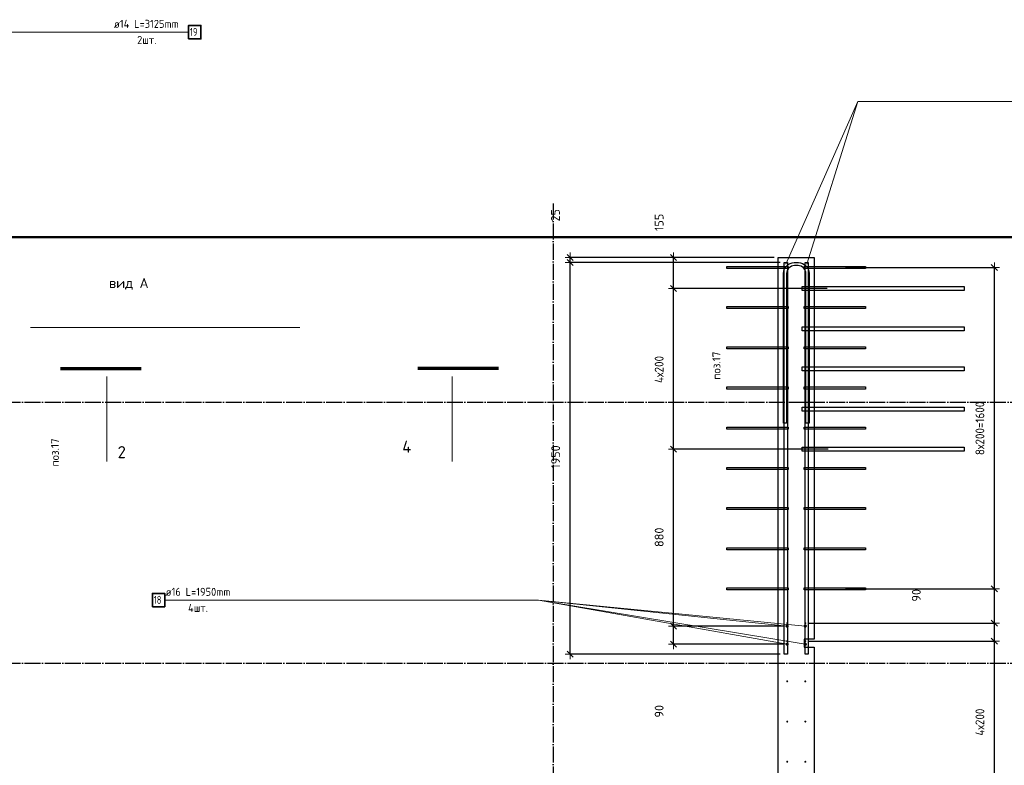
# Model space of a CAD drawing. Header units: millimetres. Extents: x -2258 to 68686, y -2266 to 30725.
# Tile 81 of 83: x 54205 to 59106, y 13392 to 17103. Entities that reach past the tile are written whole.
import ezdxf

# ---------------------------------------------------------------- set-up
doc = ezdxf.new("R2010")
doc.units = ezdxf.units.MM
doc.header["$PDMODE"] = 65
doc.linetypes.add('______11', pattern=[100, 80, -10, 0, -10])
doc.linetypes.add('______5', pattern=[220, 160, -20, 20, -20])
for name, color, linetype, lineweight in [('Standard', 7, 'Continuous', 25), ('Арм.стержн. вертикальными 1', 22, 'Continuous', 35), ('Арм.стержн.горизонт. 2', 202, 'Continuous', 35), ('Обозначение разреза_ общее', 7, 'Continuous', 25), ('Размерная линия_ общее', 7, 'Continuous', 13)]:
    doc.layers.add(name, color=color, linetype=linetype, lineweight=lineweight)
doc.layers.add('Арм.стержн. вертикальными 2', color=7, linetype='Continuous', lineweight=35, true_color=0x006e00)
doc.layers.add('Осевая линия_ общее', color=7, linetype='______5', lineweight=13, true_color=0xa0a0a0)
doc.styles.add('ISOCPEUR', font='ISOCPEUR')
doc.dimstyles.new('DIMSTYLE_11', dxfattribs={"dimtxt": 44, "dimasz": 50, "dimexe": 0, "dimexo": 0, "dimgap": 22, "dimtad": 2, "dimdec": 0, "dimrnd": 5, "dimzin": 12, "dimdsep": 46, "dimtxsty": 'ISOCPEUR', "dimblk1": 'ALL_ML_STRICH', "dimblk2": 'ALL_ML_STRICH', "dimsah": 1, "dimcen": 0, "dimclrd": 7, "dimclre": 256, "dimclrt": 7, "dimadec": 0, "dimazin": 0, "dimtfac": 1, "dimtdec": 0, "dimtix": 1, "dimtmove": 2, "dimatfit": 3, "dimfxl": 0, "dimtvp": 1.2, "dimtzin": 0, "dimlwd": 0, "dimlwe": -3, "dimarcsym": 0})
doc.dimstyles.new('DIMSTYLE_3', dxfattribs={"dimtxt": 44, "dimasz": 50, "dimexe": 0, "dimexo": 0, "dimgap": 22, "dimtad": 2, "dimdec": 0, "dimrnd": 5, "dimzin": 12, "dimdsep": 46, "dimtxsty": 'ISOCPEUR', "dimblk1": 'ALL_ML_STRICH', "dimblk2": 'ALL_ML_STRICH', "dimsah": 1, "dimcen": 0, "dimclrd": 7, "dimclre": 256, "dimclrt": 7, "dimadec": 0, "dimazin": 0, "dimtfac": 1, "dimtdec": 0, "dimtix": 1, "dimtmove": 2, "dimatfit": 3, "dimfxl": 0, "dimtzin": 0, "dimlwd": 0, "dimlwe": -3, "dimarcsym": 0})
doc.dimstyles.new('DIMSTYLE_8', dxfattribs={"dimtxt": 44, "dimasz": 50, "dimexe": 0, "dimexo": 0, "dimgap": 22, "dimtad": 0, "dimdec": 0, "dimrnd": 5, "dimzin": 12, "dimdsep": 46, "dimtxsty": 'ISOCPEUR', "dimblk1": 'ALL_ML_STRICH', "dimblk2": 'ALL_ML_STRICH', "dimsah": 1, "dimcen": 0, "dimclrd": 7, "dimclre": 256, "dimclrt": 7, "dimadec": 0, "dimazin": 0, "dimtfac": 1, "dimtdec": 0, "dimtix": 1, "dimtmove": 2, "dimatfit": 3, "dimfxl": 0, "dimtzin": 0, "dimlwd": 0, "dimlwe": -3, "dimarcsym": 0})

# ---------------------------------------------------------------- blocks, each defined once
blk = doc.blocks.new('ALL_ML_STRICH')
at = {"color": 0, "linetype": 'ByBlock', "lineweight": -2}
for p, q in [((-1, 0), (0.5, 0)), ((-0.3, -0.3), (0.3, 0.3)), ((0, -0.5), (0, 0.5))]:
    blk.add_line(p, q, dxfattribs=at)
blk = doc.blocks.new('*D145')
at = {"layer": 'DEFPOINTS', "color": 7, "linetype": 'Continuous', "lineweight": 13, "transparency": 33554687}
for p in [(58010, 15895), (56944.4, 13945), (58010, 13945)]:
    blk.add_point(p, dxfattribs=at)
at = {"layer": 'Размерная линия_ общее', "color": 253, "linetype": 'Continuous', "lineweight": -2, "true_color": 0xa0a0a0, "transparency": 33554687}
for p, q in [((57990, 15895), (56944.4, 15895)), ((57990, 13945), (56944.4, 13945))]:
    blk.add_line(p, q, dxfattribs=at)
at = {"layer": 'Размерная линия_ общее', "color": 7, "linetype": 'Continuous', "lineweight": -2, "transparency": 33554687}
blk.add_line((56944.4, 13945), (56944.4, 15895), dxfattribs=at)
at = {"layer": 'Размерная линия_ общее', "color": 7, "linetype": 'Continuous', "lineweight": 13, "transparency": 33554687, "xscale": 50, "yscale": 50, "zscale": 50}
for p, rotation in [((56944.4, 15895), 90), ((56944.4, 13945), 270)]:
    blk.add_blockref('ALL_ML_STRICH', p, dxfattribs=dict(at, rotation=rotation))
at = {"layer": 'Размерная линия_ общее', "color": 7, "linetype": 'Continuous', "lineweight": 13, "transparency": 33554687, "insert": (56872.4, 14926.6), "char_height": 44, "width": 176, "attachment_point": 5, "rotation": 90, "style": 'ISOCPEUR'}
blk.add_mtext('\\A1;{1950}', dxfattribs=at)
blk = doc.blocks.new('*D146')
at = {"layer": 'DEFPOINTS', "color": 7, "linetype": 'Continuous', "lineweight": 13, "transparency": 33554687}
for p in [(56944.4, 15895), (57980, 15920), (58010, 15895)]:
    blk.add_point(p, dxfattribs=at)
at = {"layer": 'Размерная линия_ общее', "color": 253, "linetype": 'Continuous', "lineweight": -2, "true_color": 0xa0a0a0, "transparency": 33554687}
for p, q in [((57960, 15920), (56944.4, 15920)), ((57990, 15895), (56944.4, 15895))]:
    blk.add_line(p, q, dxfattribs=at)
at = {"layer": 'Размерная линия_ общее', "color": 7, "linetype": 'Continuous', "lineweight": -2, "transparency": 33554687}
blk.add_line((56944.4, 15895), (56944.4, 15920), dxfattribs=at)
at = {"layer": 'Размерная линия_ общее', "color": 7, "linetype": 'Continuous', "lineweight": 13, "transparency": 33554687, "xscale": 50, "yscale": 50, "zscale": 50}
for p, rotation in [((56944.4, 15895), 270), ((56944.4, 15920), 90)]:
    blk.add_blockref('ALL_ML_STRICH', p, dxfattribs=dict(at, rotation=rotation))
at = {"layer": 'Размерная линия_ общее', "color": 7, "linetype": 'Continuous', "lineweight": 13, "transparency": 33554687, "insert": (56871.5, 16129.7), "char_height": 44, "width": 88, "attachment_point": 5, "rotation": 90, "style": 'ISOCPEUR'}
blk.add_mtext('\\A1;{25}', dxfattribs=at)
blk = doc.blocks.new('*D167')
at = {"layer": 'DEFPOINTS', "color": 7, "linetype": 'Continuous', "lineweight": 13, "transparency": 33554687}
for p in [(58025, 14085), (57459.6, 13995), (58025, 13995)]:
    blk.add_point(p, dxfattribs=at)
at = {"layer": 'Размерная линия_ общее', "color": 253, "linetype": 'Continuous', "lineweight": -2, "true_color": 0xa0a0a0, "transparency": 33554687}
for p, q in [((58005, 14085), (57459.6, 14085)), ((58005, 13995), (57459.6, 13995))]:
    blk.add_line(p, q, dxfattribs=at)
at = {"layer": 'Размерная линия_ общее', "color": 7, "linetype": 'Continuous', "lineweight": -2, "transparency": 33554687}
blk.add_line((57459.6, 13995), (57459.6, 14085), dxfattribs=at)
at = {"layer": 'Размерная линия_ общее', "color": 7, "linetype": 'Continuous', "lineweight": 13, "transparency": 33554687, "xscale": 50, "yscale": 50, "zscale": 50}
for p, rotation in [((57459.6, 14085), 90), ((57459.6, 13995), 270)]:
    blk.add_blockref('ALL_ML_STRICH', p, dxfattribs=dict(at, rotation=rotation))
at = {"layer": 'Размерная линия_ общее', "color": 7, "linetype": 'Continuous', "lineweight": 13, "transparency": 33554687, "insert": (57387.6, 13661.4), "char_height": 44, "width": 88, "attachment_point": 5, "rotation": 90, "style": 'ISOCPEUR'}
blk.add_mtext('\\A1;{90}', dxfattribs=at)
blk = doc.blocks.new('*D168')
at = {"layer": 'DEFPOINTS', "color": 7, "linetype": 'Continuous', "lineweight": 13, "transparency": 33554687}
for p in [(58249, 14965), (57459.6, 14085), (58025, 14085)]:
    blk.add_point(p, dxfattribs=at)
at = {"layer": 'Размерная линия_ общее', "color": 253, "linetype": 'Continuous', "lineweight": -2, "true_color": 0xa0a0a0, "transparency": 33554687}
for p, q in [((58229, 14965), (57459.6, 14965)), ((58005, 14085), (57459.6, 14085))]:
    blk.add_line(p, q, dxfattribs=at)
at = {"layer": 'Размерная линия_ общее', "color": 7, "linetype": 'Continuous', "lineweight": -2, "transparency": 33554687}
blk.add_line((57459.6, 14085), (57459.6, 14965), dxfattribs=at)
at = {"layer": 'Размерная линия_ общее', "color": 7, "linetype": 'Continuous', "lineweight": 13, "transparency": 33554687, "xscale": 50, "yscale": 50, "zscale": 50}
for p, rotation in [((57459.6, 14965), 90), ((57459.6, 14085), 270)]:
    blk.add_blockref('ALL_ML_STRICH', p, dxfattribs=dict(at, rotation=rotation))
at = {"layer": 'Размерная линия_ общее', "color": 7, "linetype": 'Continuous', "lineweight": 13, "transparency": 33554687, "insert": (57387.6, 14527.2), "char_height": 44, "width": 132, "attachment_point": 5, "rotation": 90, "style": 'ISOCPEUR'}
blk.add_mtext('\\A1;{880}', dxfattribs=at)
blk = doc.blocks.new('*D169')
at = {"layer": 'DEFPOINTS', "color": 7, "linetype": 'Continuous', "lineweight": 13, "transparency": 33554687}
for p in [(58244.6, 15765), (57459.6, 14965), (58249, 14965)]:
    blk.add_point(p, dxfattribs=at)
at = {"layer": 'Размерная линия_ общее', "color": 253, "linetype": 'Continuous', "lineweight": -2, "true_color": 0xa0a0a0, "transparency": 33554687}
for p, q in [((58224.6, 15765), (57459.6, 15765)), ((58229, 14965), (57459.6, 14965))]:
    blk.add_line(p, q, dxfattribs=at)
at = {"layer": 'Размерная линия_ общее', "color": 7, "linetype": 'Continuous', "lineweight": -2, "transparency": 33554687}
blk.add_line((57459.6, 14965), (57459.6, 15765), dxfattribs=at)
at = {"layer": 'Размерная линия_ общее', "color": 7, "linetype": 'Continuous', "lineweight": 13, "transparency": 33554687, "xscale": 50, "yscale": 50, "zscale": 50}
for p, rotation in [((57459.6, 15765), 90), ((57459.6, 14965), 270)]:
    blk.add_blockref('ALL_ML_STRICH', p, dxfattribs=dict(at, rotation=rotation))
at = {"layer": 'Размерная линия_ общее', "color": 7, "linetype": 'Continuous', "lineweight": 13, "transparency": 33554687, "insert": (57365.6, 15295), "char_height": 44, "width": 2.2, "attachment_point": 1, "rotation": 90, "line_spacing_factor": 0.60241, "style": 'ISOCPEUR'}
blk.add_mtext('\\W0.91;4х200', dxfattribs=at)
blk = doc.blocks.new('*D170')
at = {"layer": 'DEFPOINTS', "color": 7, "linetype": 'Continuous', "lineweight": 13, "transparency": 33554687}
for p in [(57980, 15920), (57459.6, 15765), (58244.6, 15765)]:
    blk.add_point(p, dxfattribs=at)
at = {"layer": 'Размерная линия_ общее', "color": 253, "linetype": 'Continuous', "lineweight": -2, "true_color": 0xa0a0a0, "transparency": 33554687}
for p, q in [((57960, 15920), (57459.6, 15920)), ((58224.6, 15765), (57459.6, 15765))]:
    blk.add_line(p, q, dxfattribs=at)
at = {"layer": 'Размерная линия_ общее', "color": 7, "linetype": 'Continuous', "lineweight": -2, "transparency": 33554687}
blk.add_line((57459.6, 15765), (57459.6, 15920), dxfattribs=at)
at = {"layer": 'Размерная линия_ общее', "color": 7, "linetype": 'Continuous', "lineweight": 13, "transparency": 33554687, "xscale": 50, "yscale": 50, "zscale": 50}
for p, rotation in [((57459.6, 15920), 90), ((57459.6, 15765), 270)]:
    blk.add_blockref('ALL_ML_STRICH', p, dxfattribs=dict(at, rotation=rotation))
at = {"layer": 'Размерная линия_ общее', "color": 7, "linetype": 'Continuous', "lineweight": 13, "transparency": 33554687, "insert": (57387.6, 16094.3), "char_height": 44, "width": 132, "attachment_point": 5, "rotation": 90, "style": 'ISOCPEUR'}
blk.add_mtext('\\A1;{155}', dxfattribs=at)
blk = doc.blocks.new('*D447')
at = {"layer": 'DEFPOINTS', "color": 7, "linetype": 'Continuous', "lineweight": 13, "transparency": 33554687}
for p in [(58115, 14010), (58115, 13210), (59056, 13210)]:
    blk.add_point(p, dxfattribs=at)
at = {"layer": 'Размерная линия_ общее', "color": 253, "linetype": 'Continuous', "lineweight": -2, "true_color": 0xa0a0a0, "transparency": 33554687}
for p, q in [((58135, 14010), (59056, 14010)), ((58135, 13210), (59056, 13210))]:
    blk.add_line(p, q, dxfattribs=at)
at = {"layer": 'Размерная линия_ общее', "color": 7, "linetype": 'Continuous', "lineweight": -2, "transparency": 33554687}
blk.add_line((59056, 13210), (59056, 14010), dxfattribs=at)
at = {"layer": 'Размерная линия_ общее', "color": 7, "linetype": 'Continuous', "lineweight": 13, "transparency": 33554687, "xscale": 50, "yscale": 50, "zscale": 50}
for p, rotation in [((59056, 14010), 90), ((59056, 13210), 270)]:
    blk.add_blockref('ALL_ML_STRICH', p, dxfattribs=dict(at, rotation=rotation))
at = {"layer": 'Размерная линия_ общее', "color": 7, "linetype": 'Continuous', "lineweight": 13, "transparency": 33554687, "insert": (58962, 13540), "char_height": 44, "width": 2.2, "attachment_point": 1, "rotation": 90, "line_spacing_factor": 0.60241, "style": 'ISOCPEUR'}
blk.add_mtext('\\W0.91;4х200', dxfattribs=at)
blk = doc.blocks.new('*D448')
at = {"layer": 'DEFPOINTS', "color": 7, "linetype": 'Continuous', "lineweight": 13, "transparency": 33554687}
for p in [(58115, 14100), (58115, 14010), (59056, 14010)]:
    blk.add_point(p, dxfattribs=at)
at = {"layer": 'Размерная линия_ общее', "color": 253, "linetype": 'Continuous', "lineweight": -2, "true_color": 0xa0a0a0, "transparency": 33554687}
for p, q in [((58135, 14100), (59056, 14100)), ((58135, 14010), (59056, 14010))]:
    blk.add_line(p, q, dxfattribs=at)
at = {"layer": 'Размерная линия_ общее', "color": 7, "linetype": 'Continuous', "lineweight": -2, "transparency": 33554687}
blk.add_line((59056, 14010), (59056, 14100), dxfattribs=at)
at = {"layer": 'Размерная линия_ общее', "color": 7, "linetype": 'Continuous', "lineweight": 13, "transparency": 33554687, "xscale": 50, "yscale": 50, "zscale": 50}
for p, rotation in [((59056, 14100), 90), ((59056, 14010), 270)]:
    blk.add_blockref('ALL_ML_STRICH', p, dxfattribs=dict(at, rotation=rotation))
at = {"layer": 'Размерная линия_ общее', "color": 7, "linetype": 'Continuous', "lineweight": 13, "transparency": 33554687, "insert": (58667.6, 14238.3), "char_height": 44, "width": 88, "attachment_point": 5, "rotation": 90, "style": 'ISOCPEUR'}
blk.add_mtext('\\A1;{90}', dxfattribs=at)
blk = doc.blocks.new('*D449')
at = {"layer": 'DEFPOINTS', "color": 7, "linetype": 'Continuous', "lineweight": 13, "transparency": 33554687}
for p in [(58295.3, 14270), (58115, 14100), (59056, 14100)]:
    blk.add_point(p, dxfattribs=at)
at = {"layer": 'Размерная линия_ общее', "color": 253, "linetype": 'Continuous', "lineweight": -2, "true_color": 0xa0a0a0, "transparency": 33554687}
for p, q in [((58315.3, 14270), (59056, 14270)), ((58135, 14100), (59056, 14100))]:
    blk.add_line(p, q, dxfattribs=at)
at = {"layer": 'Размерная линия_ общее', "color": 7, "linetype": 'Continuous', "lineweight": -2, "transparency": 33554687}
blk.add_line((59056, 14100), (59056, 14270), dxfattribs=at)
at = {"layer": 'Размерная линия_ общее', "color": 7, "linetype": 'Continuous', "lineweight": 13, "transparency": 33554687, "xscale": 50, "yscale": 50, "zscale": 50}
for p, rotation in [((59056, 14270), 90), ((59056, 14100), 270)]:
    blk.add_blockref('ALL_ML_STRICH', p, dxfattribs=dict(at, rotation=rotation))
at = {"layer": 'Размерная линия_ общее', "color": 7, "linetype": 'Continuous', "lineweight": 13, "transparency": 33554687, "insert": (59395.3, 14411.3), "char_height": 44, "width": 132, "attachment_point": 5, "rotation": 90, "style": 'ISOCPEUR'}
blk.add_mtext('\\A1;{170}', dxfattribs=at)
blk = doc.blocks.new('*D450')
at = {"layer": 'DEFPOINTS', "color": 7, "linetype": 'Continuous', "lineweight": 13, "transparency": 33554687}
for p in [(58295.3, 15870), (58295.3, 14270), (59056, 14270)]:
    blk.add_point(p, dxfattribs=at)
at = {"layer": 'Размерная линия_ общее', "color": 253, "linetype": 'Continuous', "lineweight": -2, "true_color": 0xa0a0a0, "transparency": 33554687}
for p, q in [((58315.3, 15870), (59056, 15870)), ((58315.3, 14270), (59056, 14270))]:
    blk.add_line(p, q, dxfattribs=at)
at = {"layer": 'Размерная линия_ общее', "color": 7, "linetype": 'Continuous', "lineweight": -2, "transparency": 33554687}
blk.add_line((59056, 14270), (59056, 15870), dxfattribs=at)
at = {"layer": 'Размерная линия_ общее', "color": 7, "linetype": 'Continuous', "lineweight": 13, "transparency": 33554687, "xscale": 50, "yscale": 50, "zscale": 50}
for p, rotation in [((59056, 15870), 90), ((59056, 14270), 270)]:
    blk.add_blockref('ALL_ML_STRICH', p, dxfattribs=dict(at, rotation=rotation))
at = {"layer": 'Размерная линия_ общее', "color": 7, "linetype": 'Continuous', "lineweight": 13, "transparency": 33554687, "insert": (58962, 14936), "char_height": 44, "width": 2.2, "attachment_point": 1, "rotation": 90, "line_spacing_factor": 0.60241, "style": 'ISOCPEUR'}
blk.add_mtext('\\W0.91;8х200=1600', dxfattribs=at)

msp = doc.modelspace()

# ---------------------------------------------------------------- hatches: boundary and pattern name
at = {"layer": 'Арм.стержн. вертикальными 1', "linetype": 'Continuous', "lineweight": 50, "transparency": 33554687}
for points in [[(58030, 14100), (58029.6, 14101.9), (58028.5, 14103.5), (58026.9, 14104.6), (58025, 14105), (58023.1, 14104.6), (58021.5, 14103.5), (58020.4, 14101.9), (58020, 14100), (58020.4, 14098.1), (58021.5, 14096.5), (58023.1, 14095.4), (58025, 14095), (58026.9, 14095.4), (58028.5, 14096.5), (58029.6, 14098.1)], [(58120, 14100), (58119.6, 14101.9), (58118.5, 14103.5), (58116.9, 14104.6), (58115, 14105), (58113.1, 14104.6), (58111.5, 14103.5), (58110.4, 14101.9), (58110, 14100), (58110.4, 14098.1), (58111.5, 14096.5), (58113.1, 14095.4), (58115, 14095), (58116.9, 14095.4), (58118.5, 14096.5), (58119.6, 14098.1)], [(58030, 14010), (58029.6, 14011.9), (58028.5, 14013.5), (58026.9, 14014.6), (58025, 14015), (58023.1, 14014.6), (58021.5, 14013.5), (58020.4, 14011.9), (58020, 14010), (58020.4, 14008.1), (58021.5, 14006.5), (58023.1, 14005.4), (58025, 14005), (58026.9, 14005.4), (58028.5, 14006.5), (58029.6, 14008.1)], [(58120, 14010), (58119.6, 14011.9), (58118.5, 14013.5), (58116.9, 14014.6), (58115, 14015), (58113.1, 14014.6), (58111.5, 14013.5), (58110.4, 14011.9), (58110, 14010), (58110.4, 14008.1), (58111.5, 14006.5), (58113.1, 14005.4), (58115, 14005), (58116.9, 14005.4), (58118.5, 14006.5), (58119.6, 14008.1)], [(58030, 13810), (58029.6, 13811.9), (58028.5, 13813.5), (58026.9, 13814.6), (58025, 13815), (58023.1, 13814.6), (58021.5, 13813.5), (58020.4, 13811.9), (58020, 13810), (58020.4, 13808.1), (58021.5, 13806.5), (58023.1, 13805.4), (58025, 13805), (58026.9, 13805.4), (58028.5, 13806.5), (58029.6, 13808.1)], [(58120, 13810), (58119.6, 13811.9), (58118.5, 13813.5), (58116.9, 13814.6), (58115, 13815), (58113.1, 13814.6), (58111.5, 13813.5), (58110.4, 13811.9), (58110, 13810), (58110.4, 13808.1), (58111.5, 13806.5), (58113.1, 13805.4), (58115, 13805), (58116.9, 13805.4), (58118.5, 13806.5), (58119.6, 13808.1)], [(58030, 13610), (58029.6, 13611.9), (58028.5, 13613.5), (58026.9, 13614.6), (58025, 13615), (58023.1, 13614.6), (58021.5, 13613.5), (58020.4, 13611.9), (58020, 13610), (58020.4, 13608.1), (58021.5, 13606.5), (58023.1, 13605.4), (58025, 13605), (58026.9, 13605.4), (58028.5, 13606.5), (58029.6, 13608.1)], [(58120, 13610), (58119.6, 13611.9), (58118.5, 13613.5), (58116.9, 13614.6), (58115, 13615), (58113.1, 13614.6), (58111.5, 13613.5), (58110.4, 13611.9), (58110, 13610), (58110.4, 13608.1), (58111.5, 13606.5), (58113.1, 13605.4), (58115, 13605), (58116.9, 13605.4), (58118.5, 13606.5), (58119.6, 13608.1)], [(58030, 13410), (58029.6, 13411.9), (58028.5, 13413.5), (58026.9, 13414.6), (58025, 13415), (58023.1, 13414.6), (58021.5, 13413.5), (58020.4, 13411.9), (58020, 13410), (58020.4, 13408.1), (58021.5, 13406.5), (58023.1, 13405.4), (58025, 13405), (58026.9, 13405.4), (58028.5, 13406.5), (58029.6, 13408.1)], [(58120, 13410), (58119.6, 13411.9), (58118.5, 13413.5), (58116.9, 13414.6), (58115, 13415), (58113.1, 13414.6), (58111.5, 13413.5), (58110.4, 13411.9), (58110, 13410), (58110.4, 13408.1), (58111.5, 13406.5), (58113.1, 13405.4), (58115, 13405), (58116.9, 13405.4), (58118.5, 13406.5), (58119.6, 13408.1)]]:
    msp.add_hatch(color=4, dxfattribs=at).paths.add_polyline_path(points)
at = {"layer": 'Арм.стержн. вертикальными 2', "linetype": 'Continuous', "lineweight": 50, "transparency": 33554687}
for points in [[(58033, 14085), (58032.4, 14088.1), (58030.7, 14090.7), (58028.1, 14092.4), (58025, 14093), (58021.9, 14092.4), (58019.3, 14090.7), (58017.6, 14088.1), (58017, 14085), (58017.6, 14081.9), (58019.3, 14079.3), (58021.9, 14077.6), (58025, 14077), (58028.1, 14077.6), (58030.7, 14079.3), (58032.4, 14081.9)], [(58123, 14085), (58122.4, 14088.1), (58120.7, 14090.7), (58118.1, 14092.4), (58115, 14093), (58111.9, 14092.4), (58109.3, 14090.7), (58107.6, 14088.1), (58107, 14085), (58107.6, 14081.9), (58109.3, 14079.3), (58111.9, 14077.6), (58115, 14077), (58118.1, 14077.6), (58120.7, 14079.3), (58122.4, 14081.9)], [(58033, 13995), (58032.4, 13998.1), (58030.7, 14000.7), (58028.1, 14002.4), (58025, 14003), (58021.9, 14002.4), (58019.3, 14000.7), (58017.6, 13998.1), (58017, 13995), (58017.6, 13991.9), (58019.3, 13989.3), (58021.9, 13987.6), (58025, 13987), (58028.1, 13987.6), (58030.7, 13989.3), (58032.4, 13991.9)], [(58123, 13995), (58122.4, 13998.1), (58120.7, 14000.7), (58118.1, 14002.4), (58115, 14003), (58111.9, 14002.4), (58109.3, 14000.7), (58107.6, 13998.1), (58107, 13995), (58107.6, 13991.9), (58109.3, 13989.3), (58111.9, 13987.6), (58115, 13987), (58118.1, 13987.6), (58120.7, 13989.3), (58122.4, 13991.9)]]:
    msp.add_hatch(color=7, dxfattribs=at).paths.add_polyline_path(points)

# ---------------------------------------------------------------- linework, layer by layer
at = {"layer": 'Standard', "color": 7, "linetype": 'Continuous', "lineweight": 25, "transparency": 33554687}
for p, q in [((57980, 14100), (57980, 15920)), ((57980, 15920), (58160, 15920)), ((58160, 15920), (58160, 14100)), ((57980, 13265), (57980, 14100)), ((58160, 14100), (58160, 14020)), ((58110, 14020), (58110, 13980)), ((58160, 14020), (58110, 14020)), ((58110, 13980), (58160, 13980)), ((58160, 13980), (58160, 13265))]:
    msp.add_line(p, q, dxfattribs=at)
at = {"layer": 'Standard', "color": 7, "linetype": 'Continuous', "lineweight": 50, "transparency": 33554687}
msp.add_lwpolyline([(25100, -350), (67580, -350), (67580, 16020), (25100, 16020), (25100, -350)], dxfattribs=at)
at = {"layer": 'Арм.стержн. вертикальными 1', "color": 4, "linetype": 'Continuous', "lineweight": 25, "transparency": 33554687}
for points in [[(58030, 15865), (57725, 15865), (57725, 15875), (58030, 15875), (58030, 15865)], [(58110, 15875), (58415, 15875), (58415, 15865), (58110, 15865), (58110, 15875)], [(58030, 15665), (57725, 15665), (57725, 15675), (58030, 15675), (58030, 15665)], [(58110, 15675), (58415, 15675), (58415, 15665), (58110, 15665), (58110, 15675)], [(58030, 15465), (57725, 15465), (57725, 15475), (58030, 15475), (58030, 15465)], [(58110, 15475), (58415, 15475), (58415, 15465), (58110, 15465), (58110, 15475)], [(58030, 15265), (57725, 15265), (57725, 15275), (58030, 15275), (58030, 15265)], [(58110, 15275), (58415, 15275), (58415, 15265), (58110, 15265), (58110, 15275)], [(58030, 15065), (57725, 15065), (57725, 15075), (58030, 15075), (58030, 15065)], [(58110, 15075), (58415, 15075), (58415, 15065), (58110, 15065), (58110, 15075)], [(58030, 14865), (57725, 14865), (57725, 14875), (58030, 14875), (58030, 14865)], [(58110, 14875), (58415, 14875), (58415, 14865), (58110, 14865), (58110, 14875)], [(58030, 14665), (57725, 14665), (57725, 14675), (58030, 14675), (58030, 14665)], [(58110, 14675), (58415, 14675), (58415, 14665), (58110, 14665), (58110, 14675)], [(58030, 14465), (57725, 14465), (57725, 14475), (58030, 14475), (58030, 14465)], [(58110, 14475), (58415, 14475), (58415, 14465), (58110, 14465), (58110, 14475)], [(58030, 14265), (57725, 14265), (57725, 14275), (58030, 14275), (58030, 14265)], [(58110, 14275), (58415, 14275), (58415, 14265), (58110, 14265), (58110, 14275)]]:
    msp.add_lwpolyline(points, dxfattribs=at)
at = {"layer": 'Арм.стержн. вертикальными 2', "color": 7, "linetype": 'Continuous', "lineweight": 13, "transparency": 33554687}
for p, q in [((54926.9, 14214.4), (56786.9, 14214.4)), ((56786.9, 14214.4), (58115, 13995)), ((56786.9, 14214.4), (58025, 13995)), ((56786.9, 14214.4), (58115, 14085)), ((56786.9, 14214.4), (58025, 14085))]:
    msp.add_line(p, q, dxfattribs=at)
at = {"layer": 'Арм.стержн. вертикальными 2', "color": 7, "linetype": 'Continuous', "lineweight": 25, "transparency": 33554687}
for points in [[(58100, 15775), (58905, 15775), (58905, 15755), (58100, 15755), (58100, 15775)], [(58100, 15575), (58905, 15575), (58905, 15555), (58100, 15555), (58100, 15575)], [(58100, 15375), (58905, 15375), (58905, 15355), (58100, 15355), (58100, 15375)], [(58100, 15175), (58905, 15175), (58905, 15155), (58100, 15155), (58100, 15175)], [(58100, 14975), (58905, 14975), (58905, 14955), (58100, 14955), (58100, 14975)]]:
    msp.add_lwpolyline(points, dxfattribs=at)
at = {"layer": 'Арм.стержн. вертикальными 2', "color": 7, "linetype": 'Continuous', "lineweight": 35, "transparency": 33554687}
msp.add_lwpolyline([(54865.6, 14181.1), (54926.9, 14181.1), (54926.9, 14247.7), (54865.6, 14247.7), (54865.6, 14181.1)], dxfattribs=at)
at = {"layer": 'Арм.стержн.горизонт. 2', "color": 7, "linetype": 'Continuous', "lineweight": 13, "transparency": 33554687}
for p, q in [((53165.6, 17040.9), (55045.6, 17040.9)), ((58377, 16696.2), (58018, 15887)), ((58377, 16696.2), (58018, 15887)), ((58377, 16696.2), (58122, 15887)), ((58377, 16696.2), (58122, 15887)), ((58377, 16696.2), (60237, 16696.2))]:
    msp.add_line(p, q, dxfattribs=at)
at = {"layer": 'Арм.стержн.горизонт. 2', "color": 7, "linetype": 'Continuous', "lineweight": 35, "transparency": 33554687}
msp.add_lwpolyline([(55045.6, 17007.5), (55107, 17007.5), (55107, 17074.2), (55045.6, 17074.2), (55045.6, 17007.5)], dxfattribs=at)
at = {"layer": 'Арм.стержн.горизонт. 2', "color": 7, "linetype": 'Continuous', "lineweight": 25, "transparency": 33554687}
for points in [[(58118, 15095), (58118, 15840.5), (58117, 15847.8), (58114.6, 15855.1), (58110.8, 15861.8), (58106.3, 15867.3), (58100.8, 15871.8), (58094.1, 15875.6), (58086.8, 15878), (58079.5, 15879), (58060.5, 15879), (58053.2, 15878), (58045.9, 15875.6), (58039.2, 15871.8), (58033.7, 15867.3), (58029.2, 15861.8), (58025.4, 15855.1), (58023, 15847.8), (58022, 15840.5), (58022, 15095), (58006, 15095), (58006, 15841.6), (58007.4, 15851.4), (58010.7, 15861.6), (58015.9, 15870.9), (58022.4, 15878.6), (58030.1, 15885.1), (58039.4, 15890.3), (58049.6, 15893.6), (58059.4, 15895), (58080.6, 15895), (58090.4, 15893.6), (58100.6, 15890.3), (58109.9, 15885.1), (58117.6, 15878.6), (58124.1, 15870.9), (58129.3, 15861.6), (58132.6, 15851.4), (58134, 15841.6), (58134, 15095), (58118, 15095)], [(58118, 15095), (58118, 15840.5), (58117, 15847.8), (58114.6, 15855.1), (58110.8, 15861.8), (58106.3, 15867.3), (58100.8, 15871.8), (58094.1, 15875.6), (58086.8, 15878), (58079.5, 15879), (58060.5, 15879), (58053.2, 15878), (58045.9, 15875.6), (58039.2, 15871.8), (58033.7, 15867.3), (58029.2, 15861.8), (58025.4, 15855.1), (58023, 15847.8), (58022, 15840.5), (58022, 15095), (58006, 15095), (58006, 15841.6), (58007.4, 15851.4), (58010.7, 15861.6), (58015.9, 15870.9), (58022.4, 15878.6), (58030.1, 15885.1), (58039.4, 15890.3), (58049.6, 15893.6), (58059.4, 15895), (58080.6, 15895), (58090.4, 15893.6), (58100.6, 15890.3), (58109.9, 15885.1), (58117.6, 15878.6), (58124.1, 15870.9), (58129.3, 15861.6), (58132.6, 15851.4), (58134, 15841.6), (58134, 15095), (58118, 15095)], [(58026, 15895), (58026, 13945), (58010, 13945), (58010, 15895), (58026, 15895)], [(58026, 15895), (58026, 13945), (58010, 13945), (58010, 15895), (58026, 15895)], [(58130, 15895), (58130, 13945), (58114, 13945), (58114, 15895), (58130, 15895)], [(58130, 15895), (58130, 13945), (58114, 13945), (58114, 15895), (58130, 15895)]]:
    msp.add_lwpolyline(points, dxfattribs=at)
at = {"layer": 'Обозначение разреза_ общее', "color": 7, "linetype": 'Continuous', "lineweight": 13, "transparency": 33554687}
for p, q in [((54259.2, 15571.8), (55599.2, 15571.8)), ((54638.9, 15327.5), (54638.9, 14903.5)), ((56357.5, 15327.5), (56357.5, 14903.5))]:
    msp.add_line(p, q, dxfattribs=at)
at = {"layer": 'Обозначение разреза_ общее', "color": 7, "linetype": 'Continuous', "lineweight": 70, "transparency": 33554687}
for p, q in [((54408.2, 15367.4), (54810.2, 15367.4)), ((56588.2, 15367.4), (56186.2, 15367.4))]:
    msp.add_line(p, q, dxfattribs=at)
at = {"layer": 'Осевая линия_ общее', "color": 253, "linetype": '______11', "lineweight": -3, "true_color": 0xa0a0a0, "transparency": 33554687}
for p, q in [((56860, 16188.5), (56860, -2123)), ((25000, 15200), (68563.9, 15200)), ((25000, 13900), (68563.9, 13900))]:
    msp.add_line(p, q, dxfattribs=at)

# ---------------------------------------------------------------- texts
at = {"layer": 'Standard', "color": 7, "linetype": 'Continuous', "lineweight": 13, "transparency": 33554687, "char_height": 40, "width": 159.975, "attachment_point": 5, "rotation": 90, "style": 'ISOCPEUR'}
for insert in [(57672.7, 15381.3), (54380.1, 14949.2)]:
    msp.add_mtext('\\A1;{\\fISOCPEUR|i0|b0;\\H40.000000;\\W1.000000;\\C7;поз.17}\\P', dxfattribs=dict(at, insert=insert))
at = {"layer": 'Арм.стержн. вертикальными 2', "color": 7, "linetype": 'Continuous', "lineweight": 25, "transparency": 33554687, "char_height": 40, "attachment_point": 7, "style": 'ISOCPEUR'}
for s, insert, width in [('\\W0.94;ø16 L=1950mm ', (54930.9, 14235.7), 382.615), ('\\W0.75;18', (54872.3, 14195.7), 62.971), ('\\W0.95;4шт. ', (55042.9, 14155.7), 158.877)]:
    msp.add_mtext(s, dxfattribs=dict(at, insert=insert, width=width))
at = {"layer": 'Арм.стержн.горизонт. 2', "color": 7, "linetype": 'Continuous', "lineweight": 25, "transparency": 33554687, "char_height": 40, "attachment_point": 7, "style": 'ISOCPEUR'}
for s, insert, width in [('\\W0.94;ø14 L=3125mm ', (54673.6, 17062.2), 386.635), ('\\W0.75;19', (55052.3, 17022.2), 62.971), ('\\W0.94;2шт. ', (54789.6, 16982.2), 154.838)]:
    msp.add_mtext(s, dxfattribs=dict(at, insert=insert, width=width))
at = {"layer": 'Обозначение разреза_ общее', "color": 7, "linetype": 'Continuous', "lineweight": 13, "transparency": 33554687, "style": 'ISOCPEUR'}
for s, insert, char_height, width, attachment_point in [('\\A1;{\\fISOCPEUR|i0|b0;\\H50.000000;\\W1.000000;\\C7;вид А}\\P', (54649.9, 15788.5), 50, 203.684, 4), ('\\A1;{\\fISOCPEUR|i0|b0;\\H60.000000;\\W1.000000;\\C7;4}\\P', (56109.1, 14947.9), 60, 72, 7), ('\\A1;{\\fISOCPEUR|i0|b0;\\H60.000000;\\W1.000000;\\C7;2}\\P', (54692.2, 14920.8), 60, 65.333, 7)]:
    msp.add_mtext(s, dxfattribs=dict(at, insert=insert, char_height=char_height, width=width, attachment_point=attachment_point))

# ---------------------------------------------------------------- dimensions: what is measured, and where the dimension line sits
at = {"layer": 'Размерная линия_ общее', "color": 7, "linetype": 'Continuous', "lineweight": 13, "transparency": 33554687}
for base, p1, p2, dimstyle, picture, middle in [((56944.4, 15920), (57990, 15895), (57960, 15920), 'DIMSTYLE_11', '*D146', (56871.5, 16129.7)), ((57459.6, 15920), (58224.6, 15765), (57960, 15920), 'DIMSTYLE_3', '*D170', (57387.6, 16094.3)), ((56944.4, 15895), (57990, 13945), (57990, 15895), 'DIMSTYLE_3', '*D145', (56872.4, 14926.6)), ((57459.6, 14965), (58005, 14085), (58229, 14965), 'DIMSTYLE_3', '*D168', (57387.6, 14527.2)), ((59056, 14270), (58135, 14100), (58315.3, 14270), 'DIMSTYLE_8', '*D449', (59395.3, 14411.3)), ((59056, 14100), (58135, 14010), (58135, 14100), 'DIMSTYLE_11', '*D448', (58667.6, 14238.3)), ((57459.6, 14085), (58005, 13995), (58005, 14085), 'DIMSTYLE_11', '*D167', (57387.6, 13661.4))]:
    dim = msp.add_linear_dim(base=base, p1=p1, p2=p2, angle=90, dimstyle=dimstyle, override={"dimpost": '<>', "dimclrd": 7, "dimclre": 253, "dimclrt": 7, "dimlwd": 0, "dimlwe": 65533}, dxfattribs=at)
    dim.commit()
    dim.dimension.update_dxf_attribs({"geometry": picture, "text_midpoint": middle, "dimtype": 160})
for base, p1, p2, text, picture, middle in [((59056, 15870), (58315.3, 14270), (58315.3, 15870), '\\W0.91;8х200=1600', '*D450', (59034, 15070)), ((57459.6, 15765), (58229, 14965), (58224.6, 15765), '\\W0.91;4х200', '*D169', (57437.6, 15365)), ((59056, 14010), (58135, 13210), (58135, 14010), '\\W0.91;4х200', '*D447', (59034, 13610))]:
    dim = msp.add_linear_dim(base=base, p1=p1, p2=p2, angle=90, text=text, dimstyle='DIMSTYLE_3', override={"dimpost": '<>', "dimclrd": 7, "dimclre": 253, "dimclrt": 7, "dimlwd": 0, "dimlwe": 65533}, dxfattribs=at)
    dim.commit()
    dim.dimension.update_dxf_attribs({"geometry": picture, "text_midpoint": middle, "dimtype": 160})

doc.saveas('drawing.dxf')
